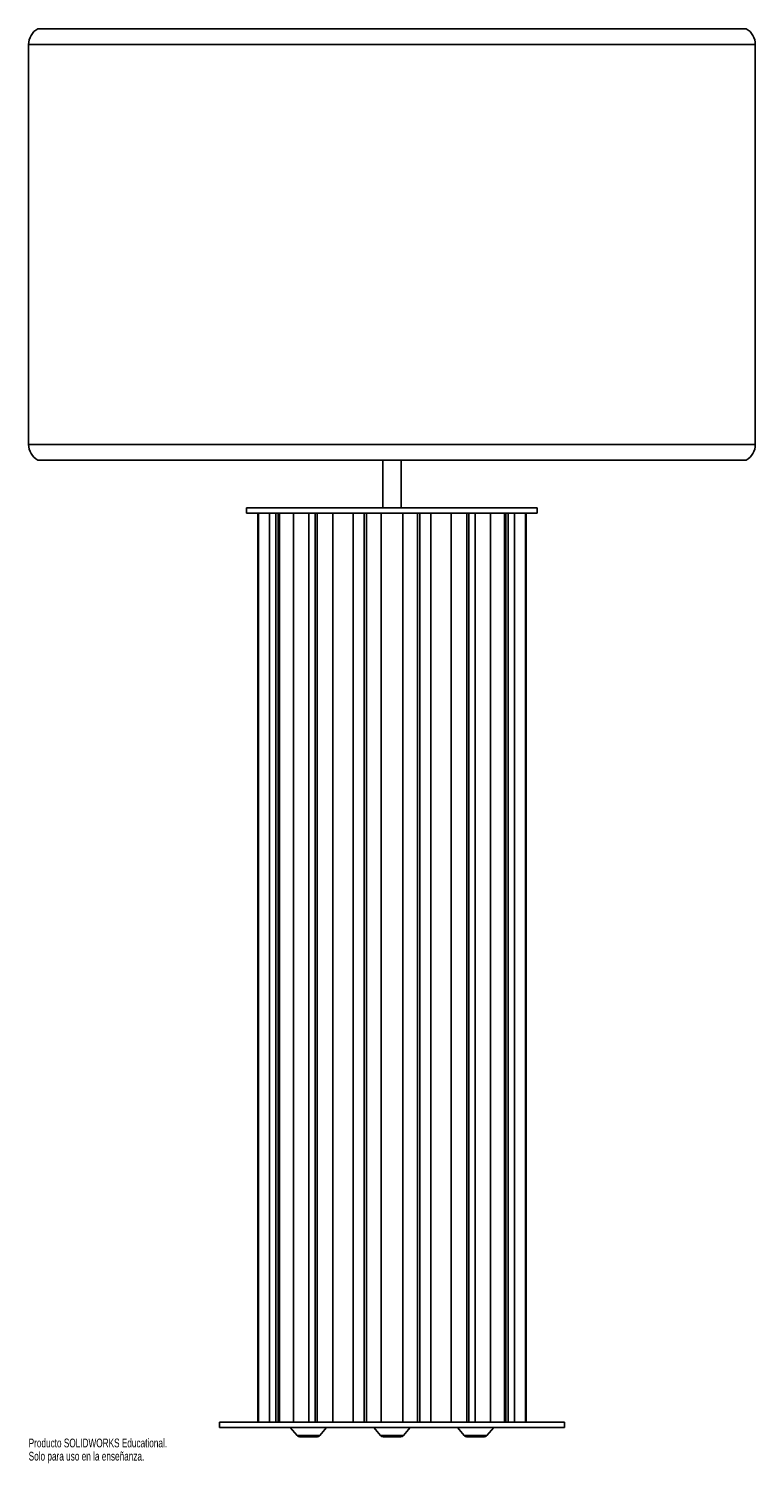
# Model space of a CAD drawing. Header units: millimetres. Extents: x -759 to -359, y -204 to 585.
import ezdxf

# ---------------------------------------------------------------- set-up
doc = ezdxf.new("R2010")
doc.units = ezdxf.units.MM
doc.styles.add('SLDTEXTSTYLE0', font='TXT', dxfattribs={"width": 0.7})

msp = doc.modelspace()

# ---------------------------------------------------------------- linework, layer by layer
at = {"color": 7, "linetype": 'Continuous', "lineweight": 25}
for p, q in [((-754.01, 584.96), (-364.01, 584.96)), ((-759.01, 576.3), (-759.01, 356.3)), ((-359.01, 356.3), (-359.01, 576.3)), ((-364.01, 347.64), (-754.01, 347.64)), ((-564.01, 347.64), (-564.01, 321.51)), ((-554.01, 321.51), (-554.01, 347.64)), ((-639.01, 321.51), (-639.01, 318.51)), ((-639.01, 321.51), (-479.01, 321.51)), ((-639.01, 318.51), (-479.01, 318.51)), ((-632.83, 318.51), (-632.83, -181.49)), ((-632.69, 318.51), (-632.69, -181.49)), ((-632.43, -181.49), (-632.43, 318.51)), ((-626.51, 318.51), (-626.51, -181.49)), ((-623.04, 318.51), (-623.04, -181.49)), ((-621.73, 318.51), (-621.73, -181.49)), ((-621, -181.49), (-621, 318.51)), ((-613.17, 318.51), (-613.17, -181.49)), ((-604.72, 318.51), (-604.72, -181.49)), ((-601.22, 318.51), (-601.22, -181.49)), ((-600.12, -181.49), (-600.12, 318.51)), ((-591.59, 318.51), (-591.59, -181.49)), ((-580.42, -181.49), (-580.42, 318.51)), ((-574.28, 318.51), (-574.28, -181.49)), ((-572.99, -181.49), (-572.99, 318.51)), ((-565.05, 318.51), (-565.05, -181.49)), ((-552.96, -181.49), (-552.96, 318.51)), ((-545.02, 318.51), (-545.02, -181.49)), ((-543.73, -181.49), (-543.73, 318.51)), ((-537.59, 318.51), (-537.59, -181.49)), ((-526.42, -181.49), (-526.42, 318.51)), ((-517.89, 318.51), (-517.89, -181.49)), ((-516.79, -181.49), (-516.79, 318.51)), ((-513.29, -181.49), (-513.29, 318.51)), ((-504.84, -181.49), (-504.84, 318.51)), ((-497.01, 318.51), (-497.01, -181.49)), ((-496.28, -181.49), (-496.28, 318.51)), ((-494.97, -181.49), (-494.97, 318.51)), ((-491.5, -181.49), (-491.5, 318.51)), ((-485.58, 318.51), (-485.58, -181.49)), ((-485.32, -181.49), (-485.32, 318.51)), ((-485.18, -181.49), (-485.18, 318.51)), ((-479.01, 318.51), (-479.01, 321.51)), ((-654.01, -181.49), (-654.01, -184.49)), ((-464.01, -181.49), (-654.01, -181.49)), ((-464.01, -184.49), (-654.01, -184.49)), ((-614.97, -184.49), (-611.22, -188.81)), ((-598.72, -188.81), (-594.97, -184.49)), ((-569.01, -184.49), (-565.26, -188.81)), ((-552.75, -188.81), (-549.01, -184.49)), ((-523.04, -184.49), (-519.3, -188.81)), ((-506.79, -188.81), (-503.04, -184.49)), ((-464.01, -184.49), (-464.01, -181.49)), ((-600.23, -189.49), (-609.71, -189.49)), ((-554.26, -189.49), (-563.75, -189.49)), ((-508.3, -189.49), (-517.79, -189.49))]:
    msp.add_line(p, q, dxfattribs=at)
at = {"color": 8, "linetype": 'Continuous', "lineweight": 25}
for p, q in [((-359.01, 576.3), (-759.01, 576.3)), ((-759.01, 356.3), (-359.01, 356.3)), ((-611.22, -188.81), (-598.72, -188.81)), ((-565.26, -188.81), (-552.75, -188.81)), ((-519.3, -188.81), (-506.79, -188.81))]:
    msp.add_line(p, q, dxfattribs=at)
at = {"color": 7, "linetype": 'Continuous', "lineweight": 25}
for centre, radius, start, end in [((-749.01, 576.3), 10, 120, 180), ((-369.01, 576.3), 10, 0, 60), ((-749.01, 356.3), 10, 180, 240), ((-369.01, 356.3), 10, 300, 0), ((-609.71, -187.49), 2, 221, 270), ((-600.23, -187.49), 2, 270, 319), ((-563.75, -187.49), 2, 221, 270), ((-554.26, -187.49), 2, 270, 319), ((-517.79, -187.49), 2, 221, 270), ((-508.3, -187.49), 2, 270, 319)]:
    msp.add_arc(centre, radius, start, end, dxfattribs=at)

# ---------------------------------------------------------------- texts
at = {"color": 7, "linetype": 'Continuous', "char_height": 4.8336, "attachment_point": 1, "style": 'SLDTEXTSTYLE0'}
for s, insert in [('Producto SOLIDWORKS Educational.', (-759.01, -190.51)), ('Solo para uso en la enseñanza.', (-759.01, -197.76))]:
    msp.add_mtext(s, dxfattribs=dict(at, insert=insert))

doc.saveas('drawing.dxf')
